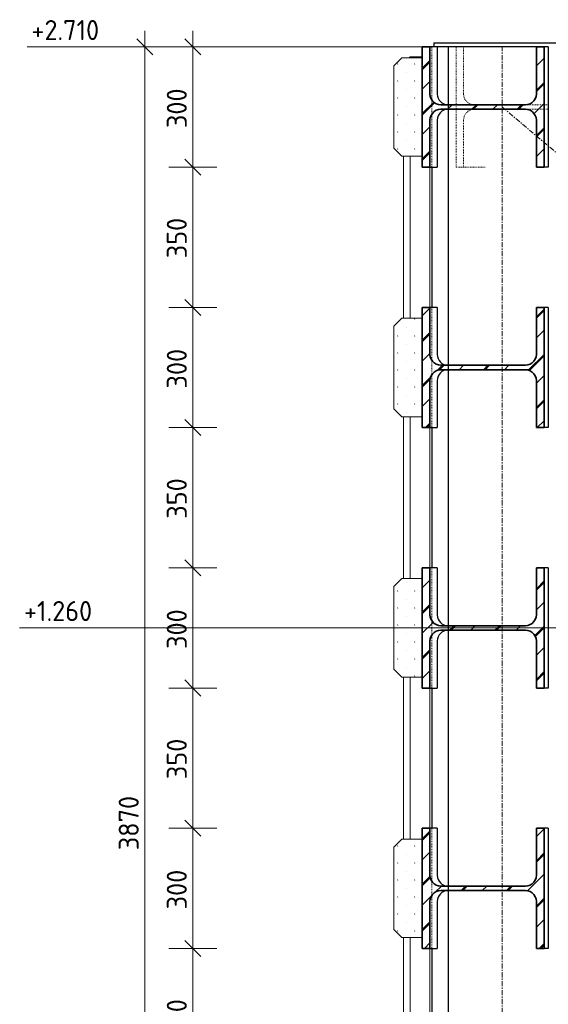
# Model space of a CAD drawing. Header units: millimetres. Extents: x -236694 to -141708, y -41476 to 103952.
# Tile 80 of 103: x -158393 to -157073, y 321 to 2778. Entities that reach past the tile are written whole.
import ezdxf

# ---------------------------------------------------------------- set-up
doc = ezdxf.new("R2010")
doc.units = ezdxf.units.MM
doc.linetypes.add('Grid Line', pattern=[22.225, 12.7, -3.175, 3.175, -3.175])
doc.linetypes.add('XX-HIDDEN', pattern=[4, 2, -2])
for name, color, linetype, lineweight in [('N-CO-BC-BETONVORM-G', 50, 'Continuous', 25), ('N-CO-BC-BETONVORM-G-2', 50, 'Continuous', 13), ('N-CO-BC-BETONVORM-G-3', 50, 'Continuous', 18), ('N-CO-BC-BETONVORM-GN', 10, 'XX-HIDDEN', 18), ('N-CO-KC-KUNSTSTOFVORM-G', 7, 'Continuous', 13), ('N-CO-KC-KUNSTSTOFVORM-GD', 90, 'Continuous', 18), ('N-CO-SC-STAALVORM-G', 10, 'Continuous', 25), ('N-CO-SC-STAALVORM-G-1', 10, 'Continuous', 18), ('N-CO-SC-STAALVORM-GD', 90, 'Continuous', 35), ('X-XX-AL-CONSTRUCTIELIJN-G-1', 7, 'Grid Line', 18), ('X-XX-AL-M', 7, 'Continuous', 18), ('X-XX-AL-M-20', 7, 'Continuous', 18)]:
    doc.layers.add(name, color=color, linetype=linetype, lineweight=lineweight)
doc.styles.add('NLCS-ISO_1', font='NLCS-ISO.ttf', dxfattribs={"height": 50})
doc.dimstyles.new('2_5_NLCS_diagonal', dxfattribs={"dimscale": 304.8, "dimtxt": 50.137748, "dimasz": 0.131234, "dimexe": 0.19685, "dimexo": 0.0625, "dimgap": 0, "dimtad": 1, "dimdec": 0, "dimzin": 0, "dimdsep": 46, "dimtxsty": 'NLCS-ISO_1', "dimblk1": 'OBLIQUE', "dimblk2": 'OBLIQUE', "dimsah": 1, "dimcen": 0.09, "dimdle": 0.131234, "dimazin": 0, "dimtfac": 1, "dimtdec": 4, "dimtix": 1, "dimtmove": 0, "dimatfit": 3, "dimfxl": 0.19685, "dimfxlon": 1, "dimtvp": 1, "dimtolj": 1, "dimtzin": 0, "dimarcsym": 2})
pattern_1 = [(45, (-153916.47, -9085), (-56.56854, 56.56854), []), (45, (-153916.47, -9036.43), (-56.56854, 56.56854), []), (45, (-153916.47, -9034.43), (-56.56854, 56.56854), []), (45, (-153916.47, -9032.43), (-56.56854, 56.56854), [])]
pattern_2 = [(45, (102497.49, -9085), (-21.2132, 21.2132), [0.671, -29.329])]

# ---------------------------------------------------------------- blocks, each defined once
blk = doc.blocks.new('GM_afdekklepje - GM_afdekklepje-3582460-Doorsnede 5 dubbel geleidewerk')
at = {"layer": 'N-CO-SC-STAALVORM-G'}
for p, q in [((99055, 2720), (99055, 2710)), ((99055, 2720), (99077.6, 2720)), ((99077.6, 2720), (99310.4, 2720)), ((99310.4, 2720), (99341.4, 2720)), ((99341.4, 2720), (99396.7, 2720)), ((99396.7, 2720), (99396.9, 2720)), ((99397.1, 2710), (99397.1, 2720))]:
    blk.add_line(p, q, dxfattribs=at)
blk = doc.blocks.new('GM_Hakorit_3820 - GM_Hakorit_3820-3593615-Doorsnede 5 dubbel geleidewerk')
at = {"layer": 'N-CO-KC-KUNSTSTOFVORM-G'}
for p, q in [((98995.9, 2685), (98994.2, 2683)), ((98995.9, 2685), (99026.5, 2685)), ((98995.9, 2685), (98995.9, 2683)), ((98979.4, 2437), (98979.4, 2033)), ((98995.9, 2437), (98995.9, 2033)), ((99045.2, 2410), (99045.2, 2060)), ((98979.4, 1787), (98979.4, 1383)), ((98995.9, 1787), (98995.9, 1383)), ((99045.2, 1760), (99045.2, 1410)), ((98979.4, 1137), (98979.4, 733)), ((98995.9, 1137), (98995.9, 733)), ((99045.2, 1110), (99045.2, 760)), ((98979.4, 487), (98979.4, 83.2)), ((98995.9, 487), (98995.9, 83.2)), ((99045.2, 460), (99045.2, 110))]:
    blk.add_line(p, q, dxfattribs=at)
blk = doc.blocks.new('GM_Hakorit_1100 - GM_Hakorit_1100-3713549-Doorsnede 5 dubbel geleidewerk')
at = {"layer": 'N-CO-BC-BETONVORM-G-3'}
h = blk.add_hatch(dxfattribs=at)
h.set_pattern_fill('ACO-KUNSTSTOF', color=256, style=0, pattern_type=2)
h.set_pattern_definition(pattern_2)
h.paths.add_polyline_path([(98975.8, 2437), (99026.5, 2437), (99026.5, 2683), (98975.8, 2683), (98955.5, 2663), (98955.5, 2457)], flags=0)
at = {"layer": 'N-CO-KC-KUNSTSTOFVORM-GD'}
for p, q in [((98975.8, 2683), (98955.5, 2663)), ((99026.5, 2683), (98975.8, 2683)), ((99026.5, 2437), (99026.5, 2683)), ((98955.5, 2663), (98955.5, 2457)), ((98955.5, 2457), (98975.8, 2437)), ((98975.8, 2437), (99026.5, 2437))]:
    blk.add_line(p, q, dxfattribs=at)
blk = doc.blocks.new('GM_Hakorit_1100 - GM_Hakorit_1100-V221-Doorsnede 5 dubbel geleidewerk')
at = {"layer": 'N-CO-BC-BETONVORM-G-3'}
h = blk.add_hatch(dxfattribs=at)
h.set_pattern_fill('ACO-KUNSTSTOF', color=256, style=0, pattern_type=2)
h.set_pattern_definition(pattern_2)
h.paths.add_polyline_path([(98975.8, 1787), (99026.5, 1787), (99026.5, 2033), (98975.8, 2033), (98955.5, 2013), (98955.5, 1807)], flags=0)
at = {"layer": 'N-CO-KC-KUNSTSTOFVORM-GD'}
for p, q in [((98975.8, 2033), (98955.5, 2013)), ((99026.5, 2033), (98975.8, 2033)), ((99026.5, 1787), (99026.5, 2033)), ((98955.5, 2013), (98955.5, 1807)), ((98955.5, 1807), (98975.8, 1787)), ((98975.8, 1787), (99026.5, 1787))]:
    blk.add_line(p, q, dxfattribs=at)
blk = doc.blocks.new('GM_Hakorit_1100 - GM_Hakorit_1100-V222-Doorsnede 5 dubbel geleidewerk')
at = {"layer": 'N-CO-BC-BETONVORM-G-3'}
h = blk.add_hatch(dxfattribs=at)
h.set_pattern_fill('ACO-KUNSTSTOF', color=256, style=0, pattern_type=2)
h.set_pattern_definition(pattern_2)
h.paths.add_polyline_path([(98975.8, 1137), (99026.5, 1137), (99026.5, 1383), (98975.8, 1383), (98955.5, 1363), (98955.5, 1157)], flags=0)
at = {"layer": 'N-CO-KC-KUNSTSTOFVORM-GD'}
for p, q in [((98975.8, 1383), (98955.5, 1363)), ((99026.5, 1383), (98975.8, 1383)), ((99026.5, 1137), (99026.5, 1383)), ((98955.5, 1363), (98955.5, 1157)), ((98955.5, 1157), (98975.8, 1137)), ((98975.8, 1137), (99026.5, 1137))]:
    blk.add_line(p, q, dxfattribs=at)
blk = doc.blocks.new('GM_Hakorit_1100 - GM_Hakorit_1100-V223-Doorsnede 5 dubbel geleidewerk')
at = {"layer": 'N-CO-BC-BETONVORM-G-3'}
h = blk.add_hatch(dxfattribs=at)
h.set_pattern_fill('ACO-KUNSTSTOF', color=256, style=0, pattern_type=2)
h.set_pattern_definition(pattern_2)
h.paths.add_polyline_path([(98987, 487), (99026.5, 487), (99026.5, 733), (98975.8, 733), (98955.5, 713), (98955.5, 507), (98975.8, 487)], flags=0)
at = {"layer": 'N-CO-KC-KUNSTSTOFVORM-GD'}
for p, q in [((98975.8, 733), (98955.5, 713)), ((98955.5, 713), (98955.5, 507)), ((99026.5, 733), (98975.8, 733)), ((99026.5, 487), (99026.5, 733)), ((98955.5, 507), (98975.8, 487)), ((98975.8, 487), (99026.5, 487))]:
    blk.add_line(p, q, dxfattribs=at)
blk = doc.blocks.new('Spot Elevations - lijn-1760301-Doorsnede 5 dubbel geleidewerk')
at = {"layer": 'X-XX-AL-M'}
blk.add_line((98021.4, 1260), (98221.4, 1260), dxfattribs=at)
blk = doc.blocks.new('DIMBLOCK143-Doorsnede 5 dubbel geleidewerk')
at = {"layer": 'X-XX-AL-M-20'}
for p, q in [((-158080.2, 2710), (-158100.2, 2730)), ((-158080.2, 2750), (-158080.2, -1200)), ((-158020.2, 2710), (-158140.2, 2710)), ((-158080.2, 2710), (-158060.2, 2690)), ((-158080.2, 2710), (-158020.2, 2710)), ((-158080.2, -1160), (-158100.2, -1140)), ((-158020.2, -1160), (-158140.2, -1160)), ((-158080.2, -1160), (-158060.2, -1180)), ((-158080.2, -1160), (-158020.2, -1160))]:
    blk.add_line(p, q, dxfattribs=at)
at = {"layer": 'X-XX-AL-M-20', "color": 0, "insert": (-158145.3, 705), "char_height": 50, "width": 168.009, "attachment_point": 1, "rotation": 90, "line_spacing_factor": 1.135194, "style": 'NLCS-ISO_1'}
blk.add_mtext('3870', dxfattribs=at)
blk = doc.blocks.new('_Oblique')
at = {"color": 0, "linetype": 'ByBlock', "lineweight": -2}
blk.add_line((-0.5, -0.5), (0.5, 0.5), dxfattribs=at)
blk = doc.blocks.new('DIMBLOCK144-Doorsnede 5 dubbel geleidewerk')
at = {"layer": 'X-XX-AL-M-20'}
for p, q in [((-157960.2, 2710), (-157980.2, 2730)), ((-157960.2, 2750), (-157960.2, 2410)), ((-157900.2, 2710), (-158020.2, 2710)), ((-157960.2, 2710), (-157940.2, 2690)), ((-157960.2, 2710), (-157900.2, 2710)), ((-157900.2, 2410), (-158020.2, 2410)), ((-157960.2, 2410), (-157980.2, 2430)), ((-157960.2, 2410), (-157940.2, 2390)), ((-157960.2, 2410), (-157900.2, 2410))]:
    blk.add_line(p, q, dxfattribs=at)
at = {"layer": 'X-XX-AL-M-20', "color": 0, "insert": (-158025.3, 2507.5), "char_height": 50, "width": 126.007, "attachment_point": 1, "rotation": 90, "line_spacing_factor": 1.135194, "style": 'NLCS-ISO_1'}
blk.add_mtext('300', dxfattribs=at)
blk = doc.blocks.new('DIMBLOCK145-Doorsnede 5 dubbel geleidewerk')
at = {"layer": 'X-XX-AL-M-20'}
for p, q in [((-157900.2, 2410), (-158020.2, 2410)), ((-157960.2, 2410), (-157980.2, 2430)), ((-157960.2, 2410), (-157960.2, 2060)), ((-157960.2, 2410), (-157940.2, 2390)), ((-157960.2, 2410), (-157900.2, 2410)), ((-157960.2, 2060), (-157980.2, 2080)), ((-157900.2, 2060), (-158020.2, 2060)), ((-157960.2, 2060), (-157940.2, 2040)), ((-157960.2, 2060), (-157900.2, 2060))]:
    blk.add_line(p, q, dxfattribs=at)
at = {"layer": 'X-XX-AL-M-20', "color": 0, "insert": (-158025.3, 2182.5), "char_height": 50, "width": 126.007, "attachment_point": 1, "rotation": 90, "line_spacing_factor": 1.135194, "style": 'NLCS-ISO_1'}
blk.add_mtext('350', dxfattribs=at)
blk = doc.blocks.new('DIMBLOCK146-Doorsnede 5 dubbel geleidewerk')
at = {"layer": 'X-XX-AL-M-20'}
for p, q in [((-157960.2, 2060), (-157980.2, 2080)), ((-157900.2, 2060), (-158020.2, 2060)), ((-157960.2, 2060), (-157960.2, 1760)), ((-157960.2, 2060), (-157940.2, 2040)), ((-157960.2, 2060), (-157900.2, 2060)), ((-157960.2, 1760), (-157980.2, 1780)), ((-157900.2, 1760), (-158020.2, 1760)), ((-157960.2, 1760), (-157940.2, 1740)), ((-157960.2, 1760), (-157900.2, 1760))]:
    blk.add_line(p, q, dxfattribs=at)
at = {"layer": 'X-XX-AL-M-20', "color": 0, "insert": (-158025.3, 1857.5), "char_height": 50, "width": 126.007, "attachment_point": 1, "rotation": 90, "line_spacing_factor": 1.135194, "style": 'NLCS-ISO_1'}
blk.add_mtext('300', dxfattribs=at)
blk = doc.blocks.new('DIMBLOCK147-Doorsnede 5 dubbel geleidewerk')
at = {"layer": 'X-XX-AL-M-20'}
for p, q in [((-157960.2, 1760), (-157980.2, 1780)), ((-157900.2, 1760), (-158020.2, 1760)), ((-157960.2, 1760), (-157960.2, 1410)), ((-157960.2, 1760), (-157940.2, 1740)), ((-157960.2, 1760), (-157900.2, 1760)), ((-157960.2, 1410), (-157980.2, 1430)), ((-157900.2, 1410), (-158020.2, 1410)), ((-157960.2, 1410), (-157940.2, 1390)), ((-157960.2, 1410), (-157900.2, 1410))]:
    blk.add_line(p, q, dxfattribs=at)
at = {"layer": 'X-XX-AL-M-20', "color": 0, "insert": (-158025.3, 1532.5), "char_height": 50, "width": 126.007, "attachment_point": 1, "rotation": 90, "line_spacing_factor": 1.135194, "style": 'NLCS-ISO_1'}
blk.add_mtext('350', dxfattribs=at)
blk = doc.blocks.new('DIMBLOCK148-Doorsnede 5 dubbel geleidewerk')
at = {"layer": 'X-XX-AL-M-20'}
for p, q in [((-157960.2, 1410), (-157980.2, 1430)), ((-157900.2, 1410), (-158020.2, 1410)), ((-157960.2, 1410), (-157960.2, 1110)), ((-157960.2, 1410), (-157940.2, 1390)), ((-157960.2, 1410), (-157900.2, 1410)), ((-157900.2, 1110), (-158020.2, 1110)), ((-157960.2, 1110), (-157980.2, 1130)), ((-157960.2, 1110), (-157940.2, 1090)), ((-157960.2, 1110), (-157900.2, 1110))]:
    blk.add_line(p, q, dxfattribs=at)
at = {"layer": 'X-XX-AL-M-20', "color": 0, "insert": (-158025.3, 1207.5), "char_height": 50, "width": 126.007, "attachment_point": 1, "rotation": 90, "line_spacing_factor": 1.135194, "style": 'NLCS-ISO_1'}
blk.add_mtext('300', dxfattribs=at)
blk = doc.blocks.new('DIMBLOCK149-Doorsnede 5 dubbel geleidewerk')
at = {"layer": 'X-XX-AL-M-20'}
for p, q in [((-157900.2, 1110), (-158020.2, 1110)), ((-157960.2, 1110), (-157980.2, 1130)), ((-157960.2, 1110), (-157960.2, 760)), ((-157960.2, 1110), (-157940.2, 1090)), ((-157960.2, 1110), (-157900.2, 1110)), ((-157960.2, 760), (-157980.2, 780)), ((-157900.2, 760), (-158020.2, 760)), ((-157960.2, 760), (-157940.2, 740)), ((-157960.2, 760), (-157900.2, 760))]:
    blk.add_line(p, q, dxfattribs=at)
at = {"layer": 'X-XX-AL-M-20', "color": 0, "insert": (-158025.3, 882.5), "char_height": 50, "width": 126.007, "attachment_point": 1, "rotation": 90, "line_spacing_factor": 1.135194, "style": 'NLCS-ISO_1'}
blk.add_mtext('350', dxfattribs=at)
blk = doc.blocks.new('DIMBLOCK150-Doorsnede 5 dubbel geleidewerk')
at = {"layer": 'X-XX-AL-M-20'}
for p, q in [((-157960.2, 760), (-157980.2, 780)), ((-157900.2, 760), (-158020.2, 760)), ((-157960.2, 760), (-157960.2, 460)), ((-157960.2, 760), (-157940.2, 740)), ((-157960.2, 760), (-157900.2, 760)), ((-157960.2, 460), (-157980.2, 480)), ((-157900.2, 460), (-158020.2, 460)), ((-157960.2, 460), (-157940.2, 440)), ((-157960.2, 460), (-157900.2, 460))]:
    blk.add_line(p, q, dxfattribs=at)
at = {"layer": 'X-XX-AL-M-20', "color": 0, "insert": (-158025.3, 557.5), "char_height": 50, "width": 126.007, "attachment_point": 1, "rotation": 90, "line_spacing_factor": 1.135194, "style": 'NLCS-ISO_1'}
blk.add_mtext('300', dxfattribs=at)
blk = doc.blocks.new('DIMBLOCK151-Doorsnede 5 dubbel geleidewerk')
at = {"layer": 'X-XX-AL-M-20'}
for p, q in [((-157960.2, 460), (-157980.2, 480)), ((-157900.2, 460), (-158020.2, 460)), ((-157960.2, 460), (-157960.2, 110)), ((-157960.2, 460), (-157940.2, 440)), ((-157960.2, 460), (-157900.2, 460)), ((-157960.2, 110), (-157980.2, 130)), ((-157900.2, 110), (-158020.2, 110)), ((-157960.2, 110), (-157940.2, 90)), ((-157960.2, 110), (-157900.2, 110))]:
    blk.add_line(p, q, dxfattribs=at)
at = {"layer": 'X-XX-AL-M-20', "color": 0, "insert": (-158025.3, 232.5), "char_height": 50, "width": 126.007, "attachment_point": 1, "rotation": 90, "line_spacing_factor": 1.135194, "style": 'NLCS-ISO_1'}
blk.add_mtext('350', dxfattribs=at)

msp = doc.modelspace()

# ---------------------------------------------------------------- hatches: boundary and pattern name
at = {"layer": 'N-CO-SC-STAALVORM-G-1'}
h = msp.add_hatch(dxfattribs=at)
h.set_pattern_fill('ACO-STAAL', color=256, style=0, pattern_type=2)
h.set_pattern_definition(pattern_1)
h.paths.add_polyline_path([(-157368.2, 2410), (-157368.2, 2528.1), (-157367.5, 2533.5), (-157365.5, 2539.2), (-157362.3, 2544.3), (-157357.9, 2548.6), (-157352.7, 2551.8), (-157347, 2553.8), (-157340.9, 2554.5), (-157130, 2554.5), (-157123.9, 2553.8), (-157118.1, 2551.8), (-157112.9, 2548.6), (-157108.6, 2544.3), (-157105.3, 2539.2), (-157103.3, 2533.5), (-157102.6, 2527.5), (-157102.6, 2410), (-157083.4, 2410), (-157083.4, 2710), (-157102.6, 2710), (-157102.6, 2592.5), (-157103.3, 2586.5), (-157105.3, 2580.8), (-157108.6, 2575.7), (-157112.9, 2571.4), (-157118.1, 2568.2), (-157123.9, 2566.2), (-157130, 2565.5), (-157342.9, 2565.7), (-157347, 2566.2), (-157353.3, 2568.5), (-157357.9, 2571.4), (-157362.3, 2575.7), (-157365.5, 2580.8), (-157367.5, 2586.5), (-157368.2, 2592.5), (-157368.2, 2710), (-157387.5, 2710), (-157387.5, 2410)], flags=0)
h = msp.add_hatch(dxfattribs=at)
h.set_pattern_fill('ACO-STAAL', color=256, style=0, pattern_type=2)
h.set_pattern_definition(pattern_1)
h.paths.add_polyline_path([(-157371, 1760), (-157368.2, 1760), (-157368.2, 1877.5), (-157367.5, 1883.5), (-157365.5, 1889.2), (-157362.3, 1894.3), (-157357.9, 1898.6), (-157352.7, 1901.8), (-157347, 1903.8), (-157340.9, 1904.5), (-157130, 1904.5), (-157123.9, 1903.8), (-157118.1, 1901.8), (-157112.9, 1898.6), (-157108.6, 1894.3), (-157105.3, 1889.2), (-157103.3, 1883.5), (-157102.6, 1877.5), (-157102.6, 1760), (-157083.4, 1760), (-157083.4, 2060), (-157102.6, 2060), (-157102.6, 1942.5), (-157103.3, 1936.5), (-157105.3, 1930.8), (-157108.6, 1925.7), (-157112.9, 1921.4), (-157118.1, 1918.2), (-157123.9, 1916.2), (-157130, 1915.5), (-157342.9, 1915.7), (-157347, 1916.2), (-157352.7, 1918.2), (-157358.5, 1921.9), (-157362.3, 1925.7), (-157365.5, 1930.8), (-157367.5, 1936.5), (-157368.2, 1942.5), (-157368.2, 2060), (-157387.5, 2060), (-157387.5, 1760)], flags=0)
h = msp.add_hatch(dxfattribs=at)
h.set_pattern_fill('ACO-STAAL', color=256, style=0, pattern_type=2)
h.set_pattern_definition(pattern_1)
h.paths.add_polyline_path([(-157371, 1110), (-157368.2, 1110), (-157368.2, 1227.5), (-157367.5, 1233.5), (-157365.5, 1239.2), (-157362.3, 1244.3), (-157357.9, 1248.6), (-157352.7, 1251.8), (-157347, 1253.8), (-157340.9, 1254.5), (-157130, 1254.5), (-157123.9, 1253.8), (-157118.1, 1251.8), (-157112.9, 1248.6), (-157108.6, 1244.3), (-157105.3, 1239.2), (-157103.3, 1233.5), (-157102.6, 1227.5), (-157102.6, 1110), (-157083.4, 1110), (-157083.4, 1410), (-157102.6, 1410), (-157102.6, 1292.5), (-157103.3, 1286.5), (-157105.3, 1280.8), (-157108.6, 1275.7), (-157112.9, 1271.4), (-157118.1, 1268.2), (-157123.9, 1266.2), (-157130, 1265.5), (-157342.9, 1265.7), (-157347, 1266.2), (-157352.7, 1268.2), (-157357.9, 1271.4), (-157362.3, 1275.7), (-157365.5, 1280.8), (-157367.5, 1286.5), (-157368.2, 1292.5), (-157368.2, 1410), (-157387.5, 1410), (-157387.5, 1110)], flags=0)
h = msp.add_hatch(dxfattribs=at)
h.set_pattern_fill('ACO-STAAL', color=256, style=0, pattern_type=2)
h.set_pattern_definition(pattern_1)
h.paths.add_polyline_path([(-157371, 460), (-157368.2, 460), (-157368.2, 577.5), (-157367.5, 583.5), (-157365.5, 589.2), (-157362.3, 594.3), (-157357.9, 598.6), (-157352.7, 601.8), (-157347, 603.8), (-157340.9, 604.5), (-157130, 604.5), (-157123.9, 603.8), (-157118.1, 601.8), (-157112.9, 598.6), (-157108.6, 594.3), (-157105.3, 589.2), (-157103.3, 583.5), (-157102.6, 577.5), (-157102.6, 460), (-157083.4, 460), (-157083.4, 760), (-157102.6, 760), (-157102.6, 642.5), (-157103.3, 636.5), (-157105.3, 630.8), (-157108.6, 625.7), (-157112.9, 621.4), (-157118.1, 618.2), (-157123.9, 616.2), (-157130, 615.5), (-157342.9, 615.7), (-157347, 616.2), (-157352.7, 618.2), (-157357.9, 621.4), (-157362.3, 625.7), (-157365.5, 630.8), (-157367.5, 636.5), (-157368.2, 642.5), (-157368.2, 760), (-157387.5, 760), (-157387.5, 460)], flags=0)

# ---------------------------------------------------------------- linework, layer by layer
at = {"layer": 'N-CO-BC-BETONVORM-GN'}
for p, q in [((-157363.9, 2710), (-157363.9, 2578.4)), ((-157303, 2710), (-157303, 2565.5)), ((-157284.3, 2592.5), (-157284.3, 2710)), ((-157363.9, 2578.2), (-157363.9, 2541.8)), ((-157303, 2565.5), (-157303, 2554.5)), ((-157083.4, 2565.5), (-157129.5, 2565.5)), ((-157072.9, 2565.5), (-157083.3, 2565.5)), ((-157363.9, 2541.6), (-157363.9, 2410)), ((-157303, 2554.5), (-157303, 2410)), ((-157129.5, 2554.5), (-157083.4, 2554.5)), ((-157083.3, 2554.5), (-157072.9, 2554.5)), ((-157284.3, 2410), (-157284.3, 2527.5)), ((-157303, 2410), (-157284.3, 2410)), ((-157284.3, 2410), (-157228.4, 2410)), ((-157363.9, 2060), (-157363.9, 1928.4)), ((-157363.9, 1928.2), (-157363.9, 1891.8)), ((-157363.9, 1891.6), (-157363.9, 1760)), ((-157363.9, 1410), (-157363.9, 1278.4)), ((-157363.9, 1278.2), (-157363.9, 1241.8)), ((-157363.9, 1241.6), (-157363.9, 1110)), ((-157363.9, 760), (-157363.9, 628.4)), ((-157363.9, 628.2), (-157363.9, 591.8)), ((-157363.9, 591.6), (-157363.9, 460))]:
    msp.add_line(p, q, dxfattribs=at)
for centre, start_param, end_param in [((-157257.6, 2592.5), 1.570796, 3.127476), ((-157257.6, 2527.5), 0.014117, 1.570796)]:
    msp.add_ellipse(centre, major_axis=(0, 27), ratio=0.986394, start_param=start_param, end_param=end_param, dxfattribs=at)
at = {"layer": 'N-CO-SC-STAALVORM-G'}
for p, q in [((-157350, 2710), (-157368.2, 2710)), ((-157337.2, 2710), (-157350.1, 2710)), ((-157350, 2710), (-157350, 2592.5)), ((-157104.4, 2710), (-157337.2, 2710)), ((-157322.8, 2710), (-157322.8, -190)), ((-157102.6, 2710), (-157104.4, 2710)), ((-157072.8, 2710), (-157083.4, 2710)), ((-157072.8, 2710), (-157072.8, 2410)), ((-157350, 2527.5), (-157350, 2410)), ((-157368.2, 2410), (-157350, 2410)), ((-157363.9, 2410), (-157363.9, 2060)), ((-157072.8, 2410), (-157083.4, 2410)), ((-157350, 2060), (-157368.2, 2060)), ((-157350, 2060), (-157350, 1942.5)), ((-157072.8, 2060), (-157083.4, 2060)), ((-157072.8, 2060), (-157072.8, 1760)), ((-157350, 1877.5), (-157350, 1760)), ((-157368.2, 1760), (-157350, 1760)), ((-157363.9, 1760), (-157363.9, 1410)), ((-157072.8, 1760), (-157083.4, 1760)), ((-157350, 1410), (-157368.2, 1410)), ((-157350, 1410), (-157350, 1292.5)), ((-157072.8, 1410), (-157083.4, 1410)), ((-157072.8, 1410), (-157072.8, 1110)), ((-157350, 1227.5), (-157350, 1110)), ((-157368.2, 1110), (-157350, 1110)), ((-157363.9, 1110), (-157363.9, 760)), ((-157072.8, 1110), (-157083.4, 1110)), ((-157350, 760), (-157368.2, 760)), ((-157350, 760), (-157350, 642.5)), ((-157072.8, 760), (-157083.4, 760)), ((-157072.8, 760), (-157072.8, 460)), ((-157350, 577.5), (-157350, 460)), ((-157368.2, 460), (-157350, 460)), ((-157363.9, 460), (-157363.9, 110)), ((-157072.8, 460), (-157083.4, 460))]:
    msp.add_line(p, q, dxfattribs=at)
for centre, start_param, end_param in [((-157323.4, 2592.5), 1.570796, 3.127476), ((-157323.4, 2527.5), 0.014117, 1.570796), ((-157323.4, 1942.5), 1.570796, 3.127476), ((-157323.4, 1877.5), 0.014117, 1.570796), ((-157323.4, 1292.5), 1.570796, 3.127476), ((-157323.4, 1227.5), 0.014117, 1.570796), ((-157323.4, 642.5), 1.570796, 3.127476), ((-157323.4, 577.5), 0.014117, 1.570796)]:
    msp.add_ellipse(centre, major_axis=(0, 27), ratio=0.986394, start_param=start_param, end_param=end_param, dxfattribs=at)
at = {"layer": 'N-CO-SC-STAALVORM-GD'}
for p, q in [((-157368.2, 2710), (-157387.5, 2710)), ((-157387.5, 2710), (-157387.5, 2410)), ((-157368.2, 2592.5), (-157368.2, 2710)), ((-157083.4, 2710), (-157102.6, 2710)), ((-157102.6, 2710), (-157102.6, 2592.5)), ((-157083.4, 2410), (-157083.4, 2710)), ((-157130, 2565.5), (-157340.9, 2565.5)), ((-157340.9, 2554.5), (-157130, 2554.5)), ((-157368.2, 2410), (-157368.2, 2527.5)), ((-157102.6, 2527.5), (-157102.6, 2410)), ((-157387.5, 2410), (-157368.2, 2410)), ((-157102.6, 2410), (-157083.4, 2410)), ((-157368.2, 2060), (-157387.5, 2060)), ((-157387.5, 2060), (-157387.5, 1760)), ((-157368.2, 1942.5), (-157368.2, 2060)), ((-157083.4, 2060), (-157102.6, 2060)), ((-157102.6, 2060), (-157102.6, 1942.5)), ((-157083.4, 1760), (-157083.4, 2060)), ((-157130, 1915.5), (-157340.9, 1915.5)), ((-157340.9, 1904.5), (-157130, 1904.5)), ((-157368.2, 1760), (-157368.2, 1877.5)), ((-157102.6, 1877.5), (-157102.6, 1760)), ((-157387.5, 1760), (-157368.2, 1760)), ((-157102.6, 1760), (-157083.4, 1760)), ((-157368.2, 1410), (-157387.5, 1410)), ((-157387.5, 1410), (-157387.5, 1110)), ((-157368.2, 1292.5), (-157368.2, 1410)), ((-157083.4, 1410), (-157102.6, 1410)), ((-157102.6, 1410), (-157102.6, 1292.5)), ((-157083.4, 1110), (-157083.4, 1410)), ((-157130, 1265.5), (-157340.9, 1265.5)), ((-157340.9, 1254.5), (-157130, 1254.5)), ((-157368.2, 1110), (-157368.2, 1227.5)), ((-157102.6, 1227.5), (-157102.6, 1110)), ((-157387.5, 1110), (-157368.2, 1110)), ((-157102.6, 1110), (-157083.4, 1110)), ((-157368.2, 760), (-157387.5, 760)), ((-157387.5, 760), (-157387.5, 460)), ((-157368.2, 642.5), (-157368.2, 760)), ((-157083.4, 760), (-157102.6, 760)), ((-157102.6, 760), (-157102.6, 642.5)), ((-157083.4, 460), (-157083.4, 760)), ((-157130, 615.5), (-157340.9, 615.5)), ((-157340.9, 604.5), (-157130, 604.5)), ((-157368.2, 460), (-157368.2, 577.5)), ((-157102.6, 577.5), (-157102.6, 460)), ((-157387.5, 460), (-157368.2, 460)), ((-157102.6, 460), (-157083.4, 460))]:
    msp.add_line(p, q, dxfattribs=at)
at = {"layer": 'N-CO-SC-STAALVORM-GD', "flags": 128}
for points in [[(-157340.9, 2565.5), (-157347, 2566.2), (-157352.7, 2568.2), (-157357.9, 2571.4), (-157362.3, 2575.7), (-157365.5, 2580.8), (-157367.5, 2586.5), (-157368.2, 2592.5)], [(-157102.6, 2592.5), (-157103.3, 2586.5), (-157105.3, 2580.8), (-157108.6, 2575.7), (-157112.9, 2571.4), (-157118.1, 2568.2), (-157123.9, 2566.2), (-157130, 2565.5)], [(-157368.2, 2527.5), (-157367.5, 2533.5), (-157365.5, 2539.2), (-157362.3, 2544.3), (-157357.9, 2548.6), (-157352.7, 2551.8), (-157347, 2553.8), (-157340.9, 2554.5)], [(-157130, 2554.5), (-157123.9, 2553.8), (-157118.1, 2551.8), (-157112.9, 2548.6), (-157108.6, 2544.3), (-157105.3, 2539.2), (-157103.3, 2533.5), (-157102.6, 2527.5)], [(-157340.9, 1915.5), (-157347, 1916.2), (-157352.7, 1918.2), (-157357.9, 1921.4), (-157362.3, 1925.7), (-157365.5, 1930.8), (-157367.5, 1936.5), (-157368.2, 1942.5)], [(-157102.6, 1942.5), (-157103.3, 1936.5), (-157105.3, 1930.8), (-157108.6, 1925.7), (-157112.9, 1921.4), (-157118.1, 1918.2), (-157123.9, 1916.2), (-157130, 1915.5)], [(-157368.2, 1877.5), (-157367.5, 1883.5), (-157365.5, 1889.2), (-157362.3, 1894.3), (-157357.9, 1898.6), (-157352.7, 1901.8), (-157347, 1903.8), (-157340.9, 1904.5)], [(-157130, 1904.5), (-157123.9, 1903.8), (-157118.1, 1901.8), (-157112.9, 1898.6), (-157108.6, 1894.3), (-157105.3, 1889.2), (-157103.3, 1883.5), (-157102.6, 1877.5)], [(-157340.9, 1265.5), (-157347, 1266.2), (-157352.7, 1268.2), (-157357.9, 1271.4), (-157362.3, 1275.7), (-157365.5, 1280.8), (-157367.5, 1286.5), (-157368.2, 1292.5)], [(-157102.6, 1292.5), (-157103.3, 1286.5), (-157105.3, 1280.8), (-157108.6, 1275.7), (-157112.9, 1271.4), (-157118.1, 1268.2), (-157123.9, 1266.2), (-157130, 1265.5)], [(-157368.2, 1227.5), (-157367.5, 1233.5), (-157365.5, 1239.2), (-157362.3, 1244.3), (-157357.9, 1248.6), (-157352.7, 1251.8), (-157347, 1253.8), (-157340.9, 1254.5)], [(-157130, 1254.5), (-157123.9, 1253.8), (-157118.1, 1251.8), (-157112.9, 1248.6), (-157108.6, 1244.3), (-157105.3, 1239.2), (-157103.3, 1233.5), (-157102.6, 1227.5)], [(-157340.9, 615.5), (-157347, 616.2), (-157352.7, 618.2), (-157357.9, 621.4), (-157362.3, 625.7), (-157365.5, 630.8), (-157367.5, 636.5), (-157368.2, 642.5)], [(-157102.6, 642.5), (-157103.3, 636.5), (-157105.3, 630.8), (-157108.6, 625.7), (-157112.9, 621.4), (-157118.1, 618.2), (-157123.9, 616.2), (-157130, 615.5)], [(-157368.2, 577.5), (-157367.5, 583.5), (-157365.5, 589.2), (-157362.3, 594.3), (-157357.9, 598.6), (-157352.7, 601.8), (-157347, 603.8), (-157340.9, 604.5)], [(-157130, 604.5), (-157123.9, 603.8), (-157118.1, 601.8), (-157112.9, 598.6), (-157108.6, 594.3), (-157105.3, 589.2), (-157103.3, 583.5), (-157102.6, 577.5)]]:
    msp.add_lwpolyline(points, dxfattribs=at)
at = {"layer": 'X-XX-AL-CONSTRUCTIELIJN-G-1'}
for p, q in [((-157187.9, -190), (-157187.9, 2710)), ((-157187.9, 2560), (-154115.1, -34.5))]:
    msp.add_line(p, q, dxfattribs=at)
at = {"layer": 'X-XX-AL-M'}
for p, q in [((-158126.3, 2710), (-158173.7, 2710)), ((-157387.5, 2710), (-158126.3, 2710)), ((-156163.2, 1260), (-158192.5, 1260))]:
    msp.add_line(p, q, dxfattribs=at)

# ---------------------------------------------------------------- block references
at = {"layer": 'N-CO-BC-BETONVORM-G'}
for name in ['GM_afdekklepje - GM_afdekklepje-3582460-Doorsnede 5 dubbel geleidewerk', 'GM_Hakorit_3820 - GM_Hakorit_3820-3593615-Doorsnede 5 dubbel geleidewerk']:
    msp.add_blockref(name, (-256414, 0), dxfattribs=at)
at = {"layer": 'N-CO-BC-BETONVORM-G-2'}
for name in ['GM_Hakorit_1100 - GM_Hakorit_1100-3713549-Doorsnede 5 dubbel geleidewerk', 'GM_Hakorit_1100 - GM_Hakorit_1100-V221-Doorsnede 5 dubbel geleidewerk', 'GM_Hakorit_1100 - GM_Hakorit_1100-V222-Doorsnede 5 dubbel geleidewerk', 'GM_Hakorit_1100 - GM_Hakorit_1100-V223-Doorsnede 5 dubbel geleidewerk']:
    msp.add_blockref(name, (-256414, 0), dxfattribs=at)
at = {"layer": 'X-XX-AL-M'}
for p in [(-256395.2, 1450), (-256414, 0)]:
    msp.add_blockref('Spot Elevations - lijn-1760301-Doorsnede 5 dubbel geleidewerk', p, dxfattribs=at)

# ---------------------------------------------------------------- texts
at = {"layer": 'X-XX-AL-M', "char_height": 50, "attachment_point": 1, "line_spacing_factor": 1.135194, "style": 'NLCS-ISO_1'}
for s, insert, width in [('+2.710', (-158363.2, 2777.1), 214.781), ('+1.260', (-158381.8, 1327.1), 214.18)]:
    msp.add_mtext(s, dxfattribs=dict(at, insert=insert, width=width))

# ---------------------------------------------------------------- dimensions: what is measured, and where the dimension line sits
at = {"layer": 'X-XX-AL-M'}
for base, p1, p2, override, picture, middle in [((-158080.2, -1160), (-158020.2, 2710), (-158020.2, -1160), {"dimpost": '<>', "dimfxl": 3870}, 'DIMBLOCK143-Doorsnede 5 dubbel geleidewerk', (-158105.2, 775)), ((-157960.2, 2410), (-157900.2, 2710), (-157900.2, 2410), {"dimpost": '<>', "dimfxl": 300}, 'DIMBLOCK144-Doorsnede 5 dubbel geleidewerk', (-157985.2, 2560)), ((-157960.2, 2060), (-157900.2, 2410), (-157900.2, 2060), {"dimpost": '<>', "dimfxl": 350}, 'DIMBLOCK145-Doorsnede 5 dubbel geleidewerk', (-157985.2, 2235)), ((-157960.2, 1760), (-157900.2, 2060), (-157900.2, 1760), {"dimpost": '<>', "dimfxl": 300}, 'DIMBLOCK146-Doorsnede 5 dubbel geleidewerk', (-157985.2, 1910)), ((-157960.2, 1410), (-157900.2, 1760), (-157900.2, 1410), {"dimpost": '<>', "dimfxl": 350}, 'DIMBLOCK147-Doorsnede 5 dubbel geleidewerk', (-157985.2, 1585)), ((-157960.2, 1110), (-157900.2, 1410), (-157900.2, 1110), {"dimpost": '<>', "dimfxl": 300}, 'DIMBLOCK148-Doorsnede 5 dubbel geleidewerk', (-157985.2, 1260)), ((-157960.2, 760), (-157900.2, 1110), (-157900.2, 760), {"dimpost": '<>', "dimfxl": 350}, 'DIMBLOCK149-Doorsnede 5 dubbel geleidewerk', (-157985.2, 935)), ((-157960.2, 460), (-157900.2, 760), (-157900.2, 460), {"dimpost": '<>', "dimfxl": 300}, 'DIMBLOCK150-Doorsnede 5 dubbel geleidewerk', (-157985.2, 610)), ((-157960.2, 110), (-157900.2, 460), (-157900.2, 110), {"dimpost": '<>', "dimfxl": 350}, 'DIMBLOCK151-Doorsnede 5 dubbel geleidewerk', (-157985.2, 285))]:
    dim = msp.add_linear_dim(base=base, p1=p1, p2=p2, angle=90, dimstyle='2_5_NLCS_diagonal', override=override, dxfattribs=at)
    dim.commit()
    dim.dimension.update_dxf_attribs({"geometry": picture, "text_midpoint": middle})

doc.saveas('drawing.dxf')
